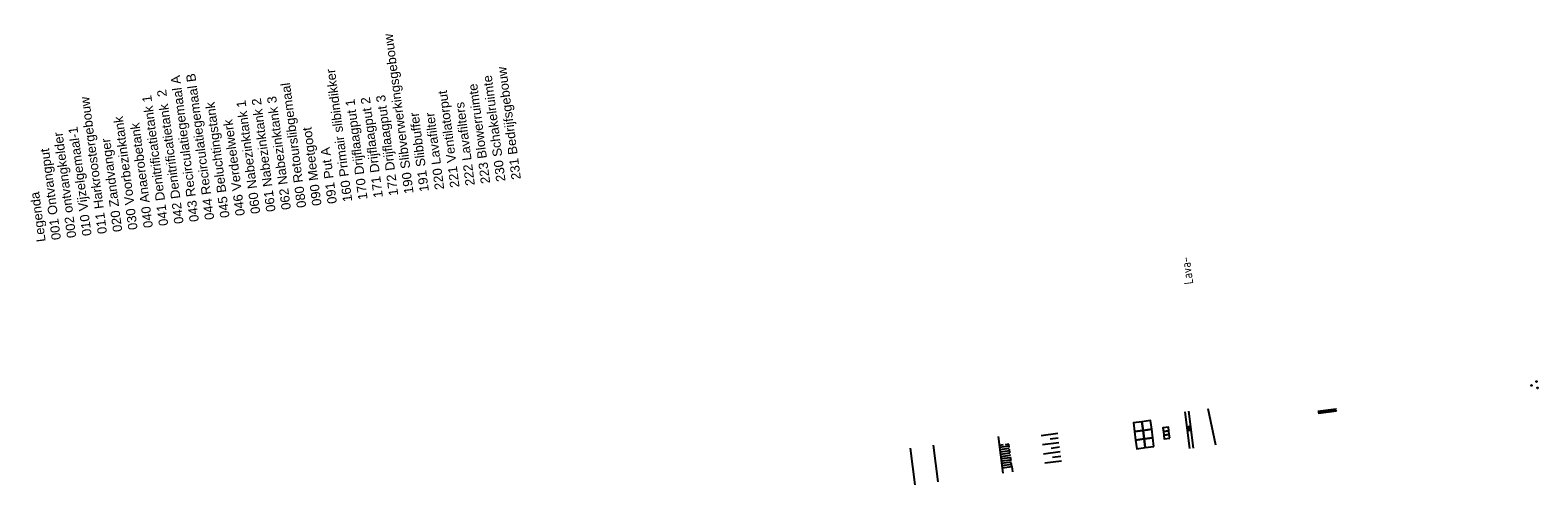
# Model space of a CAD drawing. Header units: metres. Extents: x 118125 to 118320, y 454784 to 455719.
# Tile 27 of 28: x 118125 to 118287, y 455546 to 455595. Entities that reach past the tile are written whole.
import ezdxf

# ---------------------------------------------------------------- set-up
doc = ezdxf.new("R2010")
doc.units = ezdxf.units.M
doc.header["$LTSCALE"] = 0.5
doc.linetypes.add('B1', pattern=[28, 8, -4, 8, -4, 0, -4])
doc.layers.add('_straatkolk', color=7, linetype='Continuous')
doc.styles.add('Arial', font='ARIAL.TTF')
doc.styles.add('ISO', font='gbenor.shx')

# ---------------------------------------------------------------- blocks, each defined once
blk = doc.blocks.new('*U9')
at = {"layer": '_straatkolk'}
blk.add_hatch(color=256, dxfattribs=at).paths.add_polyline_path([(0.2, -0.15), (0.2, 0.15), (-0.2, -0.15)])
blk.add_lwpolyline([(0.2, -0.15), (0.2, 0.15), (-0.2, 0.15), (-0.2, -0.15)], close=True, dxfattribs=at)
blk.add_lwpolyline([(-0.2, -0.15), (0.2, 0.15)], dxfattribs=at)

msp = doc.modelspace()

# ---------------------------------------------------------------- hatches: boundary and pattern name
h = msp.add_hatch(color=256)
edge = h.paths.add_edge_path()
edge.add_arc((118286.58, 455556.49), 0.05, 0, 360)
edge = h.paths.add_edge_path()
edge.add_arc((118287.21, 455556.23), 0.05, 0, 360)
edge = h.paths.add_edge_path()
edge.add_arc((118287.12, 455556.91), 0.05, 0, 360)
h = msp.add_hatch()
h.set_pattern_fill('ANSI31', color=256, scale=0.05, style=0)
h.set_pattern_definition([(142.4699, (118239.83167, 455562.45858), (-0.0967071, -0.125894), [])])
h.paths.add_polyline_path([(118263.53, 455553.7), (118263.56, 455553.46), (118265.54, 455553.72), (118265.51, 455553.96)])

# ---------------------------------------------------------------- linework, layer by layer
at = {"color": 252}
for p, q in [((118233.71, 455551.11), (118235.5, 455551.34)), ((118233.84, 455550.12), (118235.63, 455550.35)), ((118234.67, 455550.73), (118235.56, 455550.85)), ((118234.8, 455549.74), (118235.69, 455549.86)), ((118233.97, 455549.13), (118235.76, 455549.36)), ((118234.1, 455548.13), (118235.89, 455548.37)), ((118234.93, 455548.75), (118235.82, 455548.86))]:
    msp.add_line(p, q, dxfattribs=at)
at = {"color": 1, "ltscale": 0.8}
msp.add_line((118220.14, 455545.77), (118219.62, 455549.74), dxfattribs=at)
at = {"ltscale": 20}
msp.add_line((118222.61, 455546.1), (118222.09, 455550.06), dxfattribs=at)
for points in [[(118249.75, 455549.68), (118249.23, 455553.65)], [(118250.15, 455549.73), (118249.63, 455553.7)], [(118252.55, 455550.05), (118251.73, 455553.98)], [(118263.53, 455553.7), (118265.51, 455553.96)], [(118265.54, 455553.72), (118263.56, 455553.46)], [(118229.06, 455551), (118229.58, 455547.04)], [(118230.25, 455549.94), (118229.22, 455549.81)], [(118230.28, 455549.69), (118229.25, 455549.56)], [(118230.32, 455549.45), (118229.28, 455549.31)], [(118230.35, 455549.2), (118229.31, 455549.06)], [(118230.38, 455548.95), (118229.35, 455548.81)], [(118230.41, 455548.7), (118229.38, 455548.57)], [(118230.45, 455548.45), (118229.41, 455548.32)], [(118230.48, 455548.21), (118229.44, 455548.07)], [(118230.51, 455547.96), (118229.48, 455547.82)], [(118229.5, 455547.61), (118230.54, 455547.75), (118230.61, 455547.17)]]:
    msp.add_lwpolyline(points)
for points in [[(118244.7, 455551.65), (118244.58, 455552.58), (118243.65, 455552.46), (118243.77, 455551.53)], [(118244.82, 455550.72), (118244.7, 455551.65), (118243.77, 455551.53), (118243.89, 455550.6)], [(118245.63, 455551.77), (118245.51, 455552.7), (118244.58, 455552.58), (118244.7, 455551.65)], [(118245.75, 455550.84), (118245.63, 455551.77), (118244.7, 455551.65), (118244.82, 455550.72)], [(118247.48, 455551.6), (118247.43, 455551.99), (118246.83, 455551.91), (118246.89, 455551.52)], [(118247.53, 455551.2), (118247.48, 455551.6), (118246.89, 455551.52), (118246.94, 455551.12)], [(118247.58, 455550.8), (118247.53, 455551.2), (118246.94, 455551.12), (118246.99, 455550.72)], [(118244.94, 455549.8), (118244.82, 455550.72), (118243.89, 455550.6), (118244.01, 455549.67)], [(118245.87, 455549.92), (118245.75, 455550.84), (118244.82, 455550.72), (118244.94, 455549.8)]]:
    msp.add_lwpolyline(points, close=True)
at = {"linetype": 'B1', "ltscale": 0.1}
msp.add_lwpolyline([(118230.54, 455547.75), (118230.22, 455550.15), (118229.18, 455550.01)], dxfattribs=at)
for centre in [(118286.58, 455556.49), (118287.12, 455556.91), (118287.21, 455556.23)]:
    msp.add_circle(centre, 0.05)

# ---------------------------------------------------------------- block references
at = {"rotation": 97.45761760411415}
msp.add_blockref('*U9', (118249.72, 455551.86), dxfattribs=at)

# ---------------------------------------------------------------- texts
at = {"style": 'ISO'}
msp.add_text('Lava-', height=0.998, rotation=97.7506, dxfattribs=at).set_placement((118250.12, 455567.46))
at = {"color": 6, "insert": (118125.39, 455571.9), "char_height": 1, "attachment_point": 1, "rotation": 97.4699, "style": 'Arial'}
msp.add_mtext_dynamic_manual_height_columns('{\\C256;Legenda\\P001 Ontvangput\\P002 ontvangkelder\\P010 Vijzelgemaal-1\\P011 Harkroostergebouw\\P020 Zandvanger\\P030 Voorbezinktank\\P040 Anaerobetank\\P041 Denitrificatietank 1\\P042 Denitrificatietank  2\\P043 Recirculatiegemaal A\\P044 Recirculatiegemaal B\\P045 Beluchtingstank\\P046 Verdeelwerk\\P060 Nabezinktank 1\\P061 Nabezinktank 2\\P062 Nabezinktank 3\\P080 Retourslibgemaal\\P090 Meetgoot\\P091 Put A\\P160 Primair slibindikker\\P170 Drijflaagput 1\\P171 Drijflaagput 2\\P172 Drijflaagput 3\\P190 Slibverwerkingsgebouw\\P191 Slibbuffer\\P220 Lavafilter\\P221 Ventilatorput\\P222 Lavafilters\\P223 Blowerruimte\\P230 Schakelruimte\\P231 Bedrijfsgebouw}', width=41.7881, gutter_width=0.2, heights=[0], dxfattribs=at)

doc.saveas('drawing.dxf')
